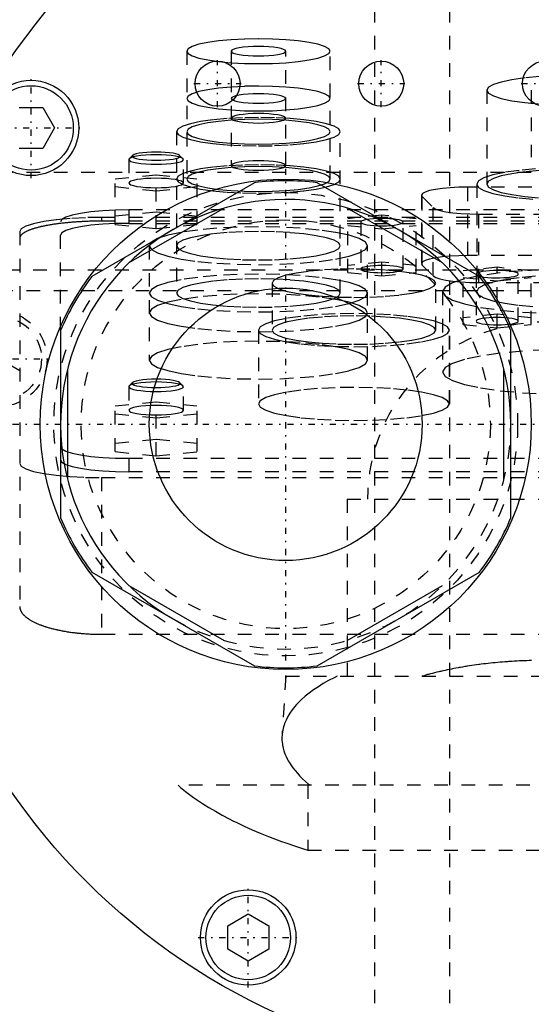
# Model space of a CAD drawing. Extents: x -120 to 120, y -136 to 715.
# Tile 8 of 12: x -39 to -1, y 257 to 330. Entities that reach past the tile are written whole.
import ezdxf

# ---------------------------------------------------------------- set-up
doc = ezdxf.new("R2010")
doc.units = 0
doc.linetypes.add('CENTER', pattern=[1.5, 0.45, -0.5, 0.05, -0.5])
doc.linetypes.add('DASHED', pattern=[2, 1, -1])
for name, color, linetype in [('AM_0', 7, 'CONTINUOUS'), ('AM_10', 7, 'CONTINUOUS'), ('AM_3', 7, 'DASHED'), ('AM_7', 7, 'CENTER')]:
    doc.layers.add(name, color=color, linetype=linetype)

msp = doc.modelspace()

# ---------------------------------------------------------------- linework, layer by layer
at = {"layer": 'AM_0', "color": 7, "linetype": 'CONTINUOUS'}
for p, q in [((-38.538, 323.25), (-36.806, 323.25)), ((-36.806, 323.25), (-35.94, 321.75)), ((-35.94, 321.75), (-36.806, 320.25)), ((-36.806, 320.25), (-38.538, 320.25)), ((-21.296, 317.727), (-33.204, 310.852)), ((-4.796, 310.852), (-16.704, 317.727)), ((-23.509, 315.872), (-30.491, 311.841)), ((-7.509, 311.841), (-14.491, 315.872)), ((-35.5, 306.875), (-35.5, 293.125)), ((-2.5, 293.125), (-2.5, 306.875)), ((-35, 304.031), (-35, 295.969)), ((-3, 295.969), (-3, 304.031)), ((-33.204, 289.148), (-21.296, 282.273)), ((-16.704, 282.273), (-4.796, 289.148)), ((-30.491, 288.159), (-23.509, 284.128)), ((-14.491, 284.128), (-7.509, 288.159)), ((-23.25, 263.194), (-21.75, 264.06)), ((-21.75, 264.06), (-20.25, 263.194)), ((-23.25, 261.462), (-23.25, 263.194)), ((-20.25, 263.194), (-20.25, 261.462)), ((-21.75, 260.596), (-23.25, 261.462)), ((-20.25, 261.462), (-21.75, 260.596))]:
    msp.add_line(p, q, dxfattribs=at)
for centre, radius in [((0, 300), 47.5), ((-24, 325), 1.65), ((-12, 325), 1.65), ((0, 325), 1.65), ((-37.672, 321.75), 3.5), ((-37.672, 321.75), 3.1), ((-19, 300), 18), ((-19, 300), 10), ((-21.75, 262.328), 3.5), ((-21.75, 262.328), 3.1)]:
    msp.add_circle(centre, radius, dxfattribs=at)
for radius, start, end in [(17.875, 82.61986, 97.38014), (16.5, 0, 240), (17.875, 142.61986, 157.38014), (17.875, 22.61986, 37.38014), (17.875, 202.61986, 217.38014), (17.875, 322.61986, 337.38014), (17.875, 262.61986, 277.38014)]:
    msp.add_arc((-19, 300), radius, start, end, dxfattribs=at)
at = {"layer": 'AM_10', "color": 7, "linetype": 'CONTINUOUS'}
msp.add_line((-38.5, 303.934), (-41.5, 305.666), dxfattribs=at)
at = {"layer": 'AM_3', "color": 6, "linetype": 'DASHED'}
for p, q in [((-7, 676.5), (-7, -97.5)), ((-12.5, 664.5), (-12.5, -56.5)), ((-26.25, 327.383), (-26.25, 318.001)), ((-23, 327.383), (-23, 318.986)), ((-19, 318.986), (-19, 327.383)), ((-15.75, 318.001), (-15.75, 327.383)), ((-4.25, 324.519), (-4.25, 317.625)), ((-1, 324.519), (-1, 319.595)), ((-27, 321.474), (-27, 309.63)), ((-15, 309.63), (-15, 321.474)), ((-30.469, 319.493), (-30.5, 319.432)), ((-30.5, 319.432), (-30.5, 317.709)), ((-30.223, 319.732), (-30.469, 319.493)), ((-26.531, 319.493), (-26.777, 319.732)), ((-26.5, 317.709), (-26.5, 319.432)), ((-50, 318.5), (50, 318.5)), ((-31.5, 318.019), (-28.5, 318.32)), ((-31.5, 314.66), (-31.5, 318.019)), ((-28.5, 318.32), (-25.5, 318.019)), ((-28.5, 314.359), (-28.5, 318.32)), ((-25.5, 314.66), (-25.5, 318.019)), ((-28.5, 317.117), (-31.5, 317.417)), ((-25.5, 317.417), (-28.5, 317.117)), ((-5.648, 312.382), (-5.648, 317.404)), ((15.048, 317.404), (-5.648, 317.404)), ((-5, 317.625), (-5, 309.747)), ((-9.048, 316.814), (-9.048, 311.791)), ((-8.996, 311.689), (-8.996, 316.711)), ((-8.996, 316.711), (-8.185, 315.912)), ((-8.185, 310.89), (-8.185, 315.912)), ((32.5, 315.182), (-32.5, 315.182)), ((-32.5, 315.182), (-32.5, 314.91)), ((-28.5, 315.563), (-31.5, 315.262)), ((-30.5, 315.733), (-30.5, 314.748)), ((30.5, 315.733), (-30.5, 315.733)), ((-25.5, 315.262), (-28.5, 315.563)), ((-11.95, 315.34), (-14.45, 315.089)), ((-11.95, 310.891), (-11.95, 315.34)), ((-9.45, 315.089), (-11.95, 315.34)), ((-4.837, 315.425), (14.237, 315.425)), ((-4.837, 310.402), (-4.837, 315.425)), ((-35.5, 306.875), (-35.5, 314.865)), ((32.5, 314.91), (-32.5, 314.91)), ((-31.5, 314.66), (-28.5, 314.359)), ((-30.5, 314.748), (30.5, 314.748)), ((-28.5, 314.359), (-25.5, 314.66)), ((-14.45, 311.141), (-14.45, 315.089)), ((-14.45, 314.588), (-11.95, 314.337)), ((-13.5, 314.839), (-13.5, 311.392)), ((-11.95, 314.337), (-9.45, 314.588)), ((-10.4, 311.392), (-10.4, 314.839)), ((-9.45, 311.141), (-9.45, 315.089)), ((-38.5, 314.14), (-38.5, 286.634)), ((-29, 313.103), (-29, 304.706)), ((-13, 304.706), (-13, 313.103)), ((15.048, 312.382), (-5.648, 312.382)), ((-11.95, 311.893), (-14.45, 311.642)), ((-9.45, 311.642), (-11.95, 311.893)), ((-8.996, 311.689), (-8.185, 310.89)), ((-3.5, 311.52), (-6, 311.269)), ((-3.5, 307.07), (-3.5, 311.52)), ((-1, 311.269), (-3.5, 311.52)), ((47.497, 311.3), (-47.497, 311.3)), ((-14.45, 311.141), (-11.95, 310.891)), ((-11.95, 310.891), (-9.45, 311.141)), ((-6, 307.321), (-6, 311.269)), ((-6, 310.768), (-3.5, 310.517)), ((-5.05, 311.018), (-5.05, 307.572)), ((-5.05, 311.018), (-5.044, 310.995)), ((-3.5, 310.517), (-1, 310.768)), ((-1.95, 307.572), (-1.95, 311.018)), ((-1, 307.321), (-1, 311.269)), ((-20, 310.357), (-20, 306.91)), ((-8, 306.91), (-8, 310.357)), ((-4.837, 310.402), (14.237, 310.402)), ((43, 309.8), (-44, 309.8)), ((-7.5, 309.747), (-7.5, 303.838)), ((-3.5, 308.073), (-6, 307.822)), ((-1, 307.822), (-3.5, 308.073)), ((-6, 307.321), (-3.5, 307.07)), ((-3.5, 307.07), (-1, 307.321)), ((-21, 306.91), (-21, 301.494)), ((-7, 301.494), (-7, 306.91)), ((-30.469, 302.817), (-30.5, 302.756)), ((-30.223, 303.056), (-30.469, 302.817)), ((-26.531, 302.817), (-26.777, 303.056)), ((-30.5, 302.756), (-30.5, 301.032)), ((-26.5, 301.032), (-26.5, 302.756)), ((-31.5, 301.342), (-28.5, 301.643)), ((-28.5, 301.643), (-25.5, 301.342)), ((-28.5, 297.689), (-28.5, 301.643)), ((-31.5, 297.99), (-31.5, 301.342)), ((-28.5, 300.44), (-31.5, 300.741)), ((-25.5, 300.741), (-28.5, 300.44)), ((-25.5, 297.99), (-25.5, 301.342)), ((-28.5, 298.892), (-31.5, 298.591)), ((-25.5, 298.591), (-28.5, 298.892)), ((-31.5, 297.99), (-28.5, 297.689)), ((-28.5, 297.689), (-25.5, 297.99)), ((-30.5, 297.5), (-30.5, 296.515)), ((-30.5, 297.5), (30.5, 297.5)), ((30.5, 296.515), (-30.5, 296.515)), ((-32.5, 296.081), (32.5, 296.081)), ((-32.5, 296.081), (-32.5, 284.586)), ((-14.5, 294.5), (-14.5, 281.5)), ((-14.5, 294.5), (14.5, 294.5)), ((-32.5, 284.586), (32.5, 284.586)), ((-19, 281.5), (-19.272, 277.154)), ((-19, 281.5), (19, 281.5)), ((26.891, 273.5), (-26.891, 273.5)), ((-17.375, 273.5), (-17.375, 268.733)), ((-17.375, 268.733), (17.375, 268.733))]:
    msp.add_line(p, q, dxfattribs=at)
for points in [[(-26.25, 327.383), (-26.149, 327.205), (-25.85, 327.034), (-25.365, 326.876), (-24.712, 326.738), (-23.917, 326.625), (-23.009, 326.541), (-22.024, 326.489), (-21, 326.471), (-19.976, 326.489), (-18.991, 326.541), (-18.083, 326.625), (-17.288, 326.738), (-16.635, 326.876), (-16.15, 327.034), (-15.851, 327.205), (-15.75, 327.383), (-15.851, 327.561), (-16.15, 327.732), (-16.635, 327.889), (-17.288, 328.028), (-18.083, 328.141), (-18.991, 328.225), (-19.976, 328.277), (-21, 328.295), (-22.024, 328.277), (-23.009, 328.225), (-23.917, 328.141), (-24.712, 328.028), (-25.365, 327.889), (-25.85, 327.732), (-26.149, 327.561)], [(-23, 327.383), (-22.962, 327.315), (-22.848, 327.25), (-22.663, 327.19), (-22.414, 327.137), (-22.111, 327.094), (-21.765, 327.062), (-21.39, 327.042), (-21, 327.036), (-20.61, 327.042), (-20.235, 327.062), (-19.889, 327.094), (-19.586, 327.137), (-19.337, 327.19), (-19.152, 327.25), (-19.038, 327.315), (-19, 327.383), (-19.038, 327.451), (-19.152, 327.516), (-19.337, 327.576), (-19.586, 327.628), (-19.889, 327.672), (-20.235, 327.704), (-20.61, 327.723), (-21, 327.73), (-21.39, 327.723), (-21.765, 327.704), (-22.111, 327.672), (-22.414, 327.628), (-22.663, 327.576), (-22.848, 327.516), (-22.962, 327.451)], [(-26.25, 323.91), (-26.149, 323.732), (-25.85, 323.561), (-25.365, 323.403), (-24.712, 323.265), (-23.917, 323.152), (-23.009, 323.068), (-22.024, 323.016), (-21, 322.998), (-19.976, 323.016), (-18.991, 323.068), (-18.083, 323.152), (-17.288, 323.265), (-16.635, 323.403), (-16.15, 323.561), (-15.851, 323.732), (-15.75, 323.91), (-15.851, 324.088), (-16.15, 324.259), (-16.635, 324.416), (-17.288, 324.555), (-18.083, 324.668), (-18.991, 324.752), (-19.976, 324.804), (-21, 324.822), (-22.024, 324.804), (-23.009, 324.752), (-23.917, 324.668), (-24.712, 324.555), (-25.365, 324.416), (-25.85, 324.259), (-26.149, 324.088)], [(-23, 323.91), (-22.962, 323.842), (-22.848, 323.777), (-22.663, 323.717), (-22.414, 323.664), (-22.111, 323.621), (-21.765, 323.589), (-21.39, 323.569), (-21, 323.563), (-20.61, 323.569), (-20.235, 323.589), (-19.889, 323.621), (-19.586, 323.664), (-19.337, 323.717), (-19.152, 323.777), (-19.038, 323.842), (-19, 323.91), (-19.038, 323.978), (-19.152, 324.043), (-19.337, 324.103), (-19.586, 324.155), (-19.889, 324.199), (-20.235, 324.231), (-20.61, 324.251), (-21, 324.257), (-21.39, 324.251), (-21.765, 324.231), (-22.111, 324.199), (-22.414, 324.155), (-22.663, 324.103), (-22.848, 324.043), (-22.962, 323.978)], [(-27, 321.474), (-26.885, 321.271), (-26.543, 321.075), (-25.989, 320.895), (-25.243, 320.737), (-24.333, 320.608), (-23.296, 320.511), (-22.171, 320.452), (-21, 320.432), (-19.829, 320.452), (-18.704, 320.511), (-17.667, 320.608), (-16.757, 320.737), (-16.011, 320.895), (-15.457, 321.075), (-15.115, 321.271), (-15, 321.474), (-15.115, 321.677), (-15.457, 321.873), (-16.011, 322.053), (-16.757, 322.211), (-17.667, 322.34), (-18.704, 322.437), (-19.829, 322.496), (-21, 322.516), (-22.171, 322.496), (-23.296, 322.437), (-24.333, 322.34), (-25.243, 322.211), (-25.989, 322.053), (-26.543, 321.873), (-26.885, 321.677)], [(-26.25, 321.474), (-26.149, 321.296), (-25.85, 321.125), (-25.365, 320.968), (-24.712, 320.829), (-23.917, 320.716), (-23.009, 320.632), (-22.024, 320.58), (-21, 320.562), (-19.976, 320.58), (-18.991, 320.632), (-18.083, 320.716), (-17.288, 320.829), (-16.635, 320.968), (-16.15, 321.125), (-15.851, 321.296), (-15.75, 321.474), (-15.851, 321.652), (-16.15, 321.823), (-16.635, 321.981), (-17.288, 322.119), (-18.083, 322.232), (-18.991, 322.316), (-19.976, 322.368), (-21, 322.386), (-22.024, 322.368), (-23.009, 322.316), (-23.917, 322.232), (-24.712, 322.119), (-25.365, 321.981), (-25.85, 321.823), (-26.149, 321.652)], [(-23, 322.459), (-22.962, 322.391), (-22.848, 322.326), (-22.663, 322.266), (-22.414, 322.213), (-22.111, 322.17), (-21.765, 322.138), (-21.39, 322.118), (-21, 322.112), (-20.61, 322.118), (-20.235, 322.138), (-19.889, 322.17), (-19.586, 322.213), (-19.337, 322.266), (-19.152, 322.326), (-19.038, 322.391), (-19, 322.459), (-19.038, 322.527), (-19.152, 322.592), (-19.337, 322.652), (-19.586, 322.704), (-19.889, 322.748), (-20.235, 322.78), (-20.61, 322.799), (-21, 322.806), (-21.39, 322.799), (-21.765, 322.78), (-22.111, 322.748), (-22.414, 322.704), (-22.663, 322.652), (-22.848, 322.592), (-22.962, 322.527)], [(-26.75, 319.678), (-26.784, 319.738), (-26.883, 319.795), (-27.045, 319.847), (-27.263, 319.893), (-27.528, 319.931), (-27.83, 319.959), (-28.159, 319.976), (-28.5, 319.982), (-28.841, 319.976), (-29.17, 319.959), (-29.472, 319.931), (-29.737, 319.893), (-29.955, 319.847), (-30.117, 319.795), (-30.216, 319.738), (-30.25, 319.678), (-30.216, 319.619), (-30.117, 319.562), (-29.955, 319.51), (-29.737, 319.464), (-29.472, 319.426), (-29.17, 319.398), (-28.841, 319.38), (-28.5, 319.375), (-28.159, 319.38), (-27.83, 319.398), (-27.528, 319.426), (-27.263, 319.464), (-27.045, 319.51), (-26.883, 319.562), (-26.784, 319.619)], [(-27, 318.001), (-26.885, 317.798), (-26.543, 317.602), (-25.989, 317.422), (-25.243, 317.264), (-24.333, 317.135), (-23.296, 317.038), (-22.171, 316.979), (-21, 316.959), (-19.829, 316.979), (-18.704, 317.038), (-17.667, 317.135), (-16.757, 317.264), (-16.011, 317.422), (-15.457, 317.602), (-15.115, 317.798), (-15, 318.001), (-15.115, 318.204), (-15.457, 318.4), (-16.011, 318.58), (-16.757, 318.738), (-17.667, 318.867), (-18.704, 318.964), (-19.829, 319.023), (-21, 319.043), (-22.171, 319.023), (-23.296, 318.964), (-24.333, 318.867), (-25.243, 318.738), (-25.989, 318.58), (-26.543, 318.4), (-26.885, 318.204)], [(-26.25, 318.001), (-26.149, 317.823), (-25.85, 317.652), (-25.365, 317.495), (-24.712, 317.356), (-23.917, 317.243), (-23.009, 317.159), (-22.024, 317.107), (-21, 317.089), (-19.976, 317.107), (-18.991, 317.159), (-18.083, 317.243), (-17.288, 317.356), (-16.635, 317.495), (-16.15, 317.652), (-15.851, 317.823), (-15.75, 318.001), (-15.851, 318.179), (-16.15, 318.35), (-16.635, 318.508), (-17.288, 318.646), (-18.083, 318.759), (-18.991, 318.843), (-19.976, 318.895), (-21, 318.913), (-22.024, 318.895), (-23.009, 318.843), (-23.917, 318.759), (-24.712, 318.646), (-25.365, 318.508), (-25.85, 318.35), (-26.149, 318.179)], [(-23, 318.986), (-22.962, 318.918), (-22.848, 318.853), (-22.663, 318.793), (-22.414, 318.74), (-22.111, 318.697), (-21.765, 318.665), (-21.39, 318.645), (-21, 318.639), (-20.61, 318.645), (-20.235, 318.665), (-19.889, 318.697), (-19.586, 318.74), (-19.337, 318.793), (-19.152, 318.853), (-19.038, 318.918), (-19, 318.986), (-19.038, 319.054), (-19.152, 319.119), (-19.337, 319.179), (-19.586, 319.231), (-19.889, 319.275), (-20.235, 319.307), (-20.61, 319.326), (-21, 319.333), (-21.39, 319.326), (-21.765, 319.307), (-22.111, 319.275), (-22.414, 319.231), (-22.663, 319.179), (-22.848, 319.119), (-22.962, 319.054)], [(-26.5, 317.709), (-26.538, 317.777), (-26.652, 317.842), (-26.837, 317.902), (-27.086, 317.954), (-27.389, 317.998), (-27.735, 318.03), (-28.11, 318.049), (-28.5, 318.056), (-28.89, 318.049), (-29.265, 318.03), (-29.611, 317.998), (-29.914, 317.954), (-30.163, 317.902), (-30.348, 317.842), (-30.462, 317.777), (-30.5, 317.709), (-30.462, 317.641), (-30.348, 317.576), (-30.163, 317.516), (-29.914, 317.463), (-29.611, 317.42), (-29.265, 317.388), (-28.89, 317.368), (-28.5, 317.362), (-28.11, 317.368), (-27.735, 317.388), (-27.389, 317.42), (-27.086, 317.463), (-26.837, 317.516), (-26.652, 317.576), (-26.538, 317.641)], [(-29, 313.103), (-28.846, 312.832), (-28.391, 312.572), (-27.652, 312.331), (-26.657, 312.121), (-25.445, 311.948), (-24.061, 311.82), (-22.561, 311.741), (-21, 311.714), (-19.439, 311.741), (-17.939, 311.82), (-16.555, 311.948), (-15.343, 312.121), (-14.348, 312.331), (-13.609, 312.572), (-13.154, 312.832), (-13, 313.103), (-13.154, 313.374), (-13.609, 313.635), (-14.348, 313.875), (-15.343, 314.085), (-16.555, 314.258), (-17.939, 314.387), (-19.439, 314.466), (-21, 314.492), (-22.561, 314.466), (-24.061, 314.387), (-25.445, 314.258), (-26.657, 314.085), (-27.652, 313.875), (-28.391, 313.635), (-28.846, 313.374)], [(-27, 313.103), (-26.885, 312.9), (-26.543, 312.704), (-25.989, 312.524), (-25.243, 312.366), (-24.333, 312.237), (-23.296, 312.141), (-22.171, 312.081), (-21, 312.061), (-19.829, 312.081), (-18.704, 312.141), (-17.667, 312.237), (-16.757, 312.366), (-16.011, 312.524), (-15.457, 312.704), (-15.115, 312.9), (-15, 313.103), (-15.115, 313.306), (-15.457, 313.502), (-16.011, 313.682), (-16.757, 313.84), (-17.667, 313.969), (-18.704, 314.066), (-19.829, 314.125), (-21, 314.145), (-22.171, 314.125), (-23.296, 314.066), (-24.333, 313.969), (-25.243, 313.84), (-25.989, 313.682), (-26.543, 313.502), (-26.885, 313.306)], [(-10.4, 311.392), (-10.43, 311.444), (-10.518, 311.495), (-10.661, 311.541), (-10.854, 311.582), (-11.089, 311.616), (-11.357, 311.641), (-11.648, 311.656), (-11.95, 311.661), (-12.252, 311.656), (-12.543, 311.641), (-12.811, 311.616), (-13.046, 311.582), (-13.239, 311.541), (-13.382, 311.495), (-13.47, 311.444), (-13.5, 311.392), (-13.47, 311.339), (-13.382, 311.289), (-13.239, 311.242), (-13.046, 311.202), (-12.811, 311.168), (-12.543, 311.143), (-12.252, 311.128), (-11.95, 311.123), (-11.648, 311.128), (-11.357, 311.143), (-11.089, 311.168), (-10.854, 311.202), (-10.661, 311.242), (-10.518, 311.289), (-10.43, 311.339)], [(-29, 309.63), (-28.846, 309.359), (-28.391, 309.099), (-27.652, 308.858), (-26.657, 308.648), (-25.445, 308.475), (-24.061, 308.347), (-22.561, 308.268), (-21, 308.241), (-19.439, 308.268), (-17.939, 308.347), (-16.555, 308.475), (-15.343, 308.648), (-14.348, 308.858), (-13.609, 309.099), (-13.154, 309.359), (-13, 309.63), (-13.154, 309.901), (-13.609, 310.162), (-14.348, 310.402), (-15.343, 310.613), (-16.555, 310.785), (-17.939, 310.914), (-19.439, 310.993), (-21, 311.019), (-22.561, 310.993), (-24.061, 310.914), (-25.445, 310.785), (-26.657, 310.613), (-27.652, 310.402), (-28.391, 310.162), (-28.846, 309.901)], [(-20, 310.357), (-19.885, 310.154), (-19.543, 309.958), (-18.989, 309.778), (-18.243, 309.62), (-17.333, 309.491), (-16.296, 309.394), (-15.171, 309.335), (-14, 309.315), (-12.829, 309.335), (-11.704, 309.394), (-10.667, 309.491), (-9.757, 309.62), (-9.011, 309.778), (-8.457, 309.958), (-8.115, 310.154), (-8, 310.357), (-8.115, 310.56), (-8.457, 310.756), (-9.011, 310.936), (-9.757, 311.094), (-10.667, 311.223), (-11.704, 311.32), (-12.829, 311.379), (-14, 311.399), (-15.171, 311.379), (-16.296, 311.32), (-17.333, 311.223), (-18.243, 311.094), (-18.989, 310.936), (-19.543, 310.756), (-19.885, 310.56)], [(-27, 309.63), (-26.885, 309.427), (-26.543, 309.231), (-25.989, 309.051), (-25.243, 308.893), (-24.333, 308.764), (-23.296, 308.668), (-22.171, 308.608), (-21, 308.588), (-19.829, 308.608), (-18.704, 308.668), (-17.667, 308.764), (-16.757, 308.893), (-16.011, 309.051), (-15.457, 309.231), (-15.115, 309.427), (-15, 309.63), (-15.115, 309.833), (-15.457, 310.029), (-16.011, 310.209), (-16.757, 310.367), (-17.667, 310.496), (-18.704, 310.593), (-19.829, 310.652), (-21, 310.672), (-22.171, 310.652), (-23.296, 310.593), (-24.333, 310.496), (-25.243, 310.367), (-25.989, 310.209), (-26.543, 310.029), (-26.885, 309.833)], [(-29, 308.179), (-28.846, 307.908), (-28.391, 307.648), (-27.652, 307.408), (-26.657, 307.197), (-25.445, 307.024), (-24.061, 306.896), (-22.561, 306.817), (-21, 306.79), (-19.439, 306.817), (-17.939, 306.896), (-16.555, 307.024), (-15.343, 307.197), (-14.348, 307.408), (-13.609, 307.648), (-13.154, 307.908), (-13, 308.179), (-13.154, 308.45), (-13.609, 308.711), (-14.348, 308.951), (-15.343, 309.162), (-16.555, 309.334), (-17.939, 309.463), (-19.439, 309.542), (-21, 309.568), (-22.561, 309.542), (-24.061, 309.463), (-25.445, 309.334), (-26.657, 309.162), (-27.652, 308.951), (-28.391, 308.711), (-28.846, 308.45)], [(-21, 306.91), (-20.865, 306.673), (-20.467, 306.445), (-19.82, 306.235), (-18.95, 306.051), (-17.889, 305.9), (-16.679, 305.787), (-15.366, 305.718), (-14, 305.695), (-12.634, 305.718), (-11.321, 305.787), (-10.111, 305.9), (-9.05, 306.051), (-8.18, 306.235), (-7.533, 306.445), (-7.135, 306.673), (-7, 306.91), (-7.135, 307.147), (-7.533, 307.375), (-8.18, 307.586), (-9.05, 307.77), (-10.111, 307.921), (-11.321, 308.033), (-12.634, 308.102), (-14, 308.126), (-15.366, 308.102), (-16.679, 308.033), (-17.889, 307.921), (-18.95, 307.77), (-19.82, 307.586), (-20.467, 307.375), (-20.865, 307.147)], [(-20, 306.91), (-19.885, 306.707), (-19.543, 306.511), (-18.989, 306.331), (-18.243, 306.173), (-17.333, 306.044), (-16.296, 305.948), (-15.171, 305.888), (-14, 305.868), (-12.829, 305.888), (-11.704, 305.948), (-10.667, 306.044), (-9.757, 306.173), (-9.011, 306.331), (-8.457, 306.511), (-8.115, 306.707), (-8, 306.91), (-8.115, 307.113), (-8.457, 307.309), (-9.011, 307.489), (-9.757, 307.647), (-10.667, 307.777), (-11.704, 307.873), (-12.829, 307.932), (-14, 307.952), (-15.171, 307.932), (-16.296, 307.873), (-17.333, 307.777), (-18.243, 307.647), (-18.989, 307.489), (-19.543, 307.309), (-19.885, 307.113)], [(-1.95, 307.572), (-1.98, 307.624), (-2.068, 307.675), (-2.211, 307.721), (-2.404, 307.762), (-2.639, 307.795), (-2.907, 307.82), (-3.198, 307.836), (-3.5, 307.841), (-3.802, 307.836), (-4.093, 307.82), (-4.361, 307.795), (-4.596, 307.762), (-4.789, 307.721), (-4.932, 307.675), (-5.02, 307.624), (-5.05, 307.572), (-5.02, 307.519), (-4.932, 307.469), (-4.789, 307.422), (-4.596, 307.381), (-4.361, 307.348), (-4.093, 307.323), (-3.802, 307.308), (-3.5, 307.302), (-3.198, 307.308), (-2.907, 307.323), (-2.639, 307.348), (-2.404, 307.381), (-2.211, 307.422), (-2.068, 307.469), (-1.98, 307.519)], [(-29, 304.706), (-28.846, 304.435), (-28.391, 304.175), (-27.652, 303.935), (-26.657, 303.724), (-25.445, 303.551), (-24.061, 303.423), (-22.561, 303.344), (-21, 303.317), (-19.439, 303.344), (-17.939, 303.423), (-16.555, 303.551), (-15.343, 303.724), (-14.348, 303.935), (-13.609, 304.175), (-13.154, 304.435), (-13, 304.706), (-13.154, 304.977), (-13.609, 305.238), (-14.348, 305.478), (-15.343, 305.689), (-16.555, 305.861), (-17.939, 305.99), (-19.439, 306.069), (-21, 306.096), (-22.561, 306.069), (-24.061, 305.99), (-25.445, 305.861), (-26.657, 305.689), (-27.652, 305.478), (-28.391, 305.238), (-28.846, 304.977)], [(-21, 301.494), (-20.865, 301.257), (-20.467, 301.029), (-19.82, 300.819), (-18.95, 300.634), (-17.889, 300.483), (-16.679, 300.371), (-15.366, 300.302), (-14, 300.278), (-12.634, 300.302), (-11.321, 300.371), (-10.111, 300.483), (-9.05, 300.634), (-8.18, 300.819), (-7.533, 301.029), (-7.135, 301.257), (-7, 301.494), (-7.135, 301.731), (-7.533, 301.959), (-8.18, 302.169), (-9.05, 302.353), (-10.111, 302.505), (-11.321, 302.617), (-12.634, 302.686), (-14, 302.71), (-15.366, 302.686), (-16.679, 302.617), (-17.889, 302.505), (-18.95, 302.353), (-19.82, 302.169), (-20.467, 301.959), (-20.865, 301.731)]]:
    msp.add_lwpolyline(points, close=True, dxfattribs=at)
for points in [[(-0.392, 325.522), (-1.472, 325.422), (-2.419, 325.287), (-3.197, 325.122), (-3.774, 324.934), (-4.13, 324.731), (-4.25, 324.519), (-4.13, 324.307), (-3.774, 324.104), (-3.197, 323.916), (-2.419, 323.752), (-1.472, 323.617), (-0.392, 323.516)], [(-30.5, 319.432), (-30.462, 319.364), (-30.348, 319.299), (-30.163, 319.239), (-29.914, 319.187), (-29.611, 319.143), (-29.265, 319.111), (-28.89, 319.092), (-28.5, 319.085), (-28.11, 319.092), (-27.735, 319.111), (-27.389, 319.143), (-27.086, 319.187), (-26.837, 319.239), (-26.652, 319.299), (-26.538, 319.364), (-26.5, 319.432), (-26.538, 319.5), (-26.652, 319.565), (-26.837, 319.625), (-27.086, 319.678), (-27.389, 319.721), (-27.735, 319.753), (-28.11, 319.773), (-28.5, 319.78)], [(-28.5, 319.78), (-28.896, 319.773), (-29.275, 319.752), (-29.625, 319.719), (-29.93, 319.675), (-30.178, 319.621), (-30.36, 319.56), (-30.469, 319.493)], [(-0.679, 318.749), (-1.889, 318.636), (-2.95, 318.485), (-3.82, 318.301), (-4.467, 318.091), (-4.865, 317.863), (-5, 317.625), (-4.865, 317.388), (-4.467, 317.16), (-3.82, 316.95), (-2.95, 316.766), (-1.889, 316.615), (-0.679, 316.502)], [(-0.392, 318.628), (-1.472, 318.528), (-2.419, 318.393), (-3.197, 318.228), (-3.774, 318.041), (-4.13, 317.837), (-4.25, 317.625), (-4.13, 317.414), (-3.774, 317.21), (-3.197, 317.023), (-2.419, 316.858), (-1.472, 316.723), (-0.392, 316.623)], [(-5.648, 317.404), (-6.303, 317.393), (-6.934, 317.36), (-7.516, 317.307), (-8.029, 317.235), (-8.452, 317.148), (-8.77, 317.048), (-8.971, 316.939), (-9.047, 316.825), (-8.996, 316.711)], [(-8.185, 315.912), (-8.002, 315.799), (-7.693, 315.695), (-7.271, 315.603), (-6.752, 315.527), (-6.158, 315.471), (-5.511, 315.436), (-4.837, 315.425)], [(-32.5, 315.182), (-33.671, 315.162), (-34.796, 315.103), (-35.833, 315.007), (-36.743, 314.877), (-37.489, 314.719), (-38.043, 314.539), (-38.385, 314.344), (-38.5, 314.14)], [(-30.5, 315.733), (-31.475, 315.716), (-32.413, 315.667), (-33.278, 315.587), (-34.036, 315.479), (-34.657, 315.347), (-35.119, 315.197), (-35.404, 315.034), (-35.5, 314.865)], [(-10.489, 314.749), (-10.417, 314.799), (-10.402, 314.851), (-10.445, 314.903), (-10.543, 314.952), (-10.695, 314.997), (-10.893, 315.036), (-11.131, 315.067), (-11.399, 315.09), (-11.688, 315.104), (-11.986, 315.108), (-12.283, 315.102), (-12.568, 315.086), (-12.83, 315.06), (-13.059, 315.027), (-13.246, 314.986), (-13.385, 314.94), (-13.471, 314.89), (-13.5, 314.839)], [(-30.5, 314.748), (-31.475, 314.732), (-32.413, 314.682), (-33.278, 314.602), (-34.036, 314.494), (-34.657, 314.362), (-35.119, 314.212), (-35.404, 314.049), (-35.5, 313.88)], [(-13.5, 314.839), (-13.47, 314.786), (-13.381, 314.735), (-13.237, 314.689), (-13.042, 314.648), (-12.806, 314.614), (-12.536, 314.59), (-12.244, 314.574)], [(-12.244, 314.574), (-11.931, 314.57), (-11.619, 314.576), (-11.32, 314.593), (-11.047, 314.62), (-10.812, 314.656), (-10.623, 314.7), (-10.489, 314.749)], [(-5.648, 312.382), (-6.303, 312.371), (-6.934, 312.338), (-7.516, 312.285), (-8.029, 312.213), (-8.452, 312.125), (-8.77, 312.025), (-8.971, 311.916), (-9.047, 311.803), (-8.996, 311.689)], [(-8.185, 310.89), (-8.002, 310.777), (-7.693, 310.672), (-7.271, 310.58), (-6.752, 310.505), (-6.158, 310.448), (-5.511, 310.414), (-4.837, 310.402)], [(0.147, 311.365), (-1.635, 311.271), (-3.278, 311.119), (-4.718, 310.914), (-5.899, 310.664), (-6.777, 310.378), (-7.317, 310.069), (-7.5, 309.747), (-7.317, 309.425), (-6.777, 309.116), (-5.899, 308.831), (-4.718, 308.581), (-3.278, 308.375), (-1.635, 308.223), (0.147, 308.129)], [(-4.862, 310.89), (-4.689, 310.846), (-4.468, 310.808), (-4.209, 310.779), (-3.922, 310.759), (-3.618, 310.75), (-3.309, 310.751), (-3.008, 310.763), (-2.726, 310.785), (-2.475, 310.816), (-2.265, 310.856), (-2.104, 310.901), (-1.998, 310.952), (-1.952, 311.005), (-1.967, 311.058), (-2.043, 311.11), (-2.177, 311.159), (-2.363, 311.201), (-2.595, 311.237), (-2.862, 311.264), (-3.154, 311.281), (-3.461, 311.287), (-3.769, 311.284), (-4.066, 311.269), (-4.341, 311.245), (-4.582, 311.211), (-4.781, 311.17), (-4.928, 311.123), (-5.019, 311.072), (-5.05, 311.018)], [(-5.044, 310.995), (-4.985, 310.941), (-4.862, 310.89)], [(-0.679, 310.87), (-1.889, 310.758), (-2.95, 310.607), (-3.82, 310.422), (-4.467, 310.212), (-4.865, 309.984), (-5, 309.747), (-4.865, 309.51), (-4.467, 309.282), (-3.82, 309.072), (-2.95, 308.888), (-1.889, 308.736), (-0.679, 308.624)], [(0.147, 305.456), (-1.635, 305.362), (-3.278, 305.21), (-4.718, 305.005), (-5.899, 304.755), (-6.777, 304.469), (-7.317, 304.16), (-7.5, 303.838), (-7.317, 303.516), (-6.777, 303.207), (-5.899, 302.922), (-4.718, 302.672), (-3.278, 302.466), (-1.635, 302.314), (0.147, 302.22)], [(-30.5, 302.756), (-30.462, 302.688), (-30.349, 302.624), (-30.167, 302.564), (-29.921, 302.511), (-29.62, 302.468), (-29.278, 302.436), (-28.906, 302.416), (-28.518, 302.408), (-28.13, 302.414), (-27.755, 302.433), (-27.409, 302.465), (-27.105, 302.507), (-26.853, 302.559), (-26.665, 302.618), (-26.545, 302.682), (-26.5, 302.75), (-26.531, 302.817)], [(-28.5, 303.103), (-28.896, 303.096), (-29.275, 303.076), (-29.625, 303.043), (-29.93, 302.999), (-30.178, 302.945), (-30.36, 302.883), (-30.469, 302.817)], [(-30.223, 303.056), (-30.25, 302.997), (-30.211, 302.938), (-30.108, 302.882), (-29.945, 302.83), (-29.727, 302.785), (-29.463, 302.748), (-29.163, 302.721), (-28.838, 302.704), (-28.5, 302.698), (-28.162, 302.704), (-27.837, 302.721), (-27.537, 302.748), (-27.273, 302.785), (-27.055, 302.83), (-26.892, 302.882), (-26.789, 302.938), (-26.75, 302.997), (-26.777, 303.056)], [(-26.777, 303.056), (-26.872, 303.114), (-27.032, 303.167), (-27.249, 303.214), (-27.516, 303.253), (-27.821, 303.282), (-28.154, 303.3), (-28.5, 303.306), (-28.846, 303.3), (-29.179, 303.282), (-29.484, 303.253), (-29.751, 303.214), (-29.968, 303.167), (-30.128, 303.114), (-30.223, 303.056)], [(-26.531, 302.817), (-26.64, 302.883), (-26.822, 302.945), (-27.07, 302.999), (-27.375, 303.043), (-27.725, 303.076), (-28.104, 303.096), (-28.5, 303.103)], [(-28.5, 301.38), (-28.89, 301.373), (-29.265, 301.353), (-29.611, 301.321), (-29.914, 301.278), (-30.163, 301.225), (-30.348, 301.165), (-30.462, 301.1), (-30.5, 301.032), (-30.462, 300.965), (-30.348, 300.899), (-30.163, 300.839), (-29.914, 300.787), (-29.611, 300.744), (-29.265, 300.711), (-28.89, 300.692), (-28.5, 300.685), (-28.11, 300.692), (-27.735, 300.711), (-27.389, 300.744), (-27.086, 300.787), (-26.837, 300.839), (-26.652, 300.899), (-26.538, 300.965), (-26.5, 301.032)], [(-26.5, 301.032), (-26.538, 301.1), (-26.652, 301.165), (-26.837, 301.225), (-27.086, 301.278), (-27.389, 301.321), (-27.735, 301.353), (-28.11, 301.373), (-28.5, 301.38)], [(-35.5, 298.368), (-35.404, 298.199), (-35.119, 298.036), (-34.657, 297.886), (-34.036, 297.754), (-33.278, 297.646), (-32.413, 297.566), (-31.475, 297.517), (-30.5, 297.5)], [(-38.5, 297.123), (-38.385, 296.92), (-38.043, 296.724), (-37.489, 296.544), (-36.743, 296.386), (-35.833, 296.257), (-34.796, 296.16), (-33.671, 296.101), (-32.5, 296.081)], [(-35.5, 297.383), (-35.404, 297.214), (-35.119, 297.051), (-34.657, 296.901), (-34.036, 296.769), (-33.278, 296.662), (-32.413, 296.581), (-31.475, 296.532), (-30.5, 296.515)]]:
    msp.add_lwpolyline(points, dxfattribs=at)
for points in [[(-32.5, 314.91, 0), (-32.542, 314.91, 0), (-32.626, 314.909, 0), (-32.711, 314.909, 0), (-32.753, 314.909, 0), (-32.795, 314.908, 0), (-32.881, 314.907, 0), (-32.966, 314.906, 0), (-33.052, 314.904, 0), (-33.137, 314.903, 0), (-33.223, 314.901, 0), (-33.266, 314.9, 0), (-33.309, 314.898, 0), (-33.396, 314.896, 0), (-33.482, 314.893, 0), (-33.568, 314.89, 0), (-33.654, 314.887, 0), (-33.74, 314.883, 0), (-33.783, 314.881, 0), (-33.826, 314.879, 0), (-33.912, 314.875, 0), (-33.998, 314.87, 0), (-34.041, 314.868, 0), (-34.083, 314.866, 0), (-34.168, 314.861, 0), (-34.253, 314.855, 0), (-34.296, 314.853, 0), (-34.338, 314.85, 0), (-34.422, 314.844, 0), (-34.506, 314.838, 0), (-34.59, 314.832, 0), (-34.673, 314.825, 0), (-34.756, 314.818, 0), (-34.797, 314.815, 0), (-34.838, 314.811, 0), (-34.919, 314.804, 0), (-35.001, 314.796, 0), (-35.081, 314.789, 0), (-35.161, 314.781, 0), (-35.24, 314.772, 0), (-35.28, 314.768, 0), (-35.319, 314.764, 0), (-35.397, 314.755, 0), (-35.474, 314.746, 0), (-35.551, 314.737, 0), (-35.626, 314.727, 0), (-35.701, 314.717, 0), (-35.738, 314.713, 0), (-35.775, 314.708, 0), (-35.849, 314.697, 0), (-35.921, 314.687, 0), (-35.992, 314.677, 0), (-36.063, 314.666, 0), (-36.133, 314.655, 0), (-36.167, 314.65, 0), (-36.201, 314.644, 0), (-36.269, 314.633, 0), (-36.336, 314.621, 0), (-36.401, 314.61, 0), (-36.466, 314.598, 0), (-36.529, 314.586, 0), (-36.561, 314.58, 0), (-36.592, 314.574, 0), (-36.653, 314.562, 0), (-36.714, 314.55, 0), (-36.743, 314.544, 0), (-36.773, 314.537, 0), (-36.832, 314.525, 0), (-36.89, 314.512, 0), (-36.918, 314.505, 0), (-36.947, 314.499, 0), (-37.004, 314.485, 0), (-37.06, 314.472, 0), (-37.115, 314.458, 0), (-37.17, 314.444, 0), (-37.224, 314.43, 0), (-37.25, 314.423, 0), (-37.277, 314.415, 0), (-37.329, 314.401, 0), (-37.38, 314.386, 0), (-37.43, 314.371, 0), (-37.48, 314.356, 0), (-37.528, 314.34, 0), (-37.552, 314.332, 0), (-37.576, 314.325, 0), (-37.622, 314.309, 0), (-37.668, 314.293, 0), (-37.712, 314.277, 0), (-37.755, 314.26, 0), (-37.797, 314.244, 0), (-37.818, 314.236, 0), (-37.839, 314.227, 0), (-37.878, 314.211, 0), (-37.917, 314.194, 0), (-37.955, 314.177, 0), (-37.991, 314.16, 0), (-38.026, 314.142, 0), (-38.044, 314.134, 0), (-38.06, 314.125, 0), (-38.093, 314.107, 0), (-38.125, 314.09, 0), (-38.155, 314.072, 0), (-38.184, 314.054, 0), (-38.212, 314.036, 0), (-38.225, 314.027, 0), (-38.238, 314.018, 0), (-38.264, 314, 0), (-38.288, 313.982, 0), (-38.299, 313.973, 0), (-38.31, 313.964, 0), (-38.332, 313.946, 0), (-38.352, 313.928, 0), (-38.361, 313.919, 0), (-38.371, 313.909, 0), (-38.388, 313.891, 0), (-38.404, 313.873, 0), (-38.419, 313.854, 0), (-38.433, 313.836, 0), (-38.445, 313.818, 0), (-38.451, 313.808, 0), (-38.456, 313.799, 0), (-38.466, 313.781, 0), (-38.475, 313.762, 0), (-38.482, 313.744, 0), (-38.488, 313.726, 0), (-38.493, 313.708, 0), (-38.495, 313.699, 0), (-38.496, 313.689, 0), (-38.499, 313.671, 0), (-38.5, 313.653, 0), (-38.5, 313.644, 0)], [(-38.5, 286.634, 0), (-38.5, 286.62, 0), (-38.499, 286.592, 0), (-38.496, 286.563, 0), (-38.495, 286.549, 0), (-38.493, 286.535, 0), (-38.488, 286.506, 0), (-38.482, 286.478, 0), (-38.475, 286.449, 0), (-38.467, 286.42, 0), (-38.457, 286.391, 0), (-38.452, 286.377, 0), (-38.446, 286.362, 0), (-38.434, 286.333, 0), (-38.42, 286.304, 0), (-38.405, 286.275, 0), (-38.389, 286.246, 0), (-38.372, 286.217, 0), (-38.363, 286.203, 0), (-38.354, 286.188, 0), (-38.334, 286.159, 0), (-38.313, 286.13, 0), (-38.301, 286.116, 0), (-38.29, 286.101, 0), (-38.266, 286.073, 0), (-38.241, 286.044, 0), (-38.228, 286.03, 0), (-38.215, 286.015, 0), (-38.188, 285.987, 0), (-38.159, 285.958, 0), (-38.129, 285.93, 0), (-38.098, 285.902, 0), (-38.065, 285.874, 0), (-38.048, 285.86, 0), (-38.032, 285.846, 0), (-37.997, 285.818, 0), (-37.961, 285.791, 0), (-37.923, 285.764, 0), (-37.885, 285.736, 0), (-37.845, 285.709, 0), (-37.825, 285.696, 0), (-37.805, 285.683, 0), (-37.763, 285.656, 0), (-37.72, 285.63, 0), (-37.676, 285.604, 0), (-37.631, 285.578, 0), (-37.584, 285.552, 0), (-37.561, 285.54, 0), (-37.537, 285.527, 0), (-37.489, 285.502, 0), (-37.44, 285.477, 0), (-37.39, 285.453, 0), (-37.339, 285.429, 0), (-37.287, 285.405, 0), (-37.261, 285.393, 0), (-37.234, 285.381, 0), (-37.181, 285.358, 0), (-37.126, 285.335, 0), (-37.071, 285.313, 0), (-37.015, 285.291, 0), (-36.959, 285.269, 0), (-36.93, 285.258, 0), (-36.902, 285.247, 0), (-36.844, 285.226, 0), (-36.785, 285.205, 0), (-36.756, 285.195, 0), (-36.726, 285.185, 0), (-36.666, 285.165, 0), (-36.605, 285.145, 0), (-36.574, 285.135, 0), (-36.543, 285.125, 0), (-36.479, 285.106, 0), (-36.415, 285.086, 0), (-36.349, 285.067, 0), (-36.283, 285.048, 0), (-36.215, 285.03, 0), (-36.181, 285.021, 0), (-36.147, 285.012, 0), (-36.077, 284.994, 0), (-36.007, 284.976, 0), (-35.935, 284.958, 0), (-35.863, 284.941, 0), (-35.79, 284.925, 0), (-35.753, 284.916, 0), (-35.716, 284.908, 0), (-35.641, 284.892, 0), (-35.565, 284.876, 0), (-35.488, 284.861, 0), (-35.411, 284.846, 0), (-35.333, 284.831, 0), (-35.294, 284.824, 0), (-35.254, 284.817, 0), (-35.175, 284.803, 0), (-35.094, 284.79, 0), (-35.014, 284.776, 0), (-34.932, 284.764, 0), (-34.851, 284.752, 0), (-34.809, 284.746, 0), (-34.768, 284.74, 0), (-34.685, 284.728, 0), (-34.602, 284.717, 0), (-34.518, 284.707, 0), (-34.434, 284.697, 0), (-34.349, 284.687, 0), (-34.306, 284.682, 0), (-34.264, 284.678, 0), (-34.178, 284.669, 0), (-34.093, 284.66, 0), (-34.05, 284.656, 0), (-34.007, 284.653, 0), (-33.921, 284.645, 0), (-33.834, 284.638, 0), (-33.791, 284.635, 0), (-33.748, 284.631, 0), (-33.661, 284.625, 0), (-33.575, 284.62, 0), (-33.488, 284.614, 0), (-33.401, 284.61, 0), (-33.315, 284.605, 0), (-33.271, 284.603, 0), (-33.228, 284.601, 0), (-33.142, 284.598, 0), (-33.055, 284.595, 0), (-32.969, 284.593, 0), (-32.883, 284.59, 0), (-32.797, 284.589, 0), (-32.755, 284.588, 0), (-32.712, 284.587, 0), (-32.627, 284.587, 0), (-32.542, 284.586, 0), (-32.5, 284.586, 0)], [(-0.974, 282.659, 0), (-1.152, 282.655, 0), (-1.331, 282.649, 0), (-1.509, 282.642, 0), (-1.598, 282.639, 0), (-1.687, 282.635, 0), (-1.865, 282.627, 0), (-2.043, 282.618, 0), (-2.222, 282.608, 0), (-2.4, 282.598, 0), (-2.577, 282.586, 0), (-2.666, 282.58, 0), (-2.755, 282.574, 0), (-2.932, 282.561, 0), (-3.109, 282.547, 0), (-3.286, 282.532, 0), (-3.462, 282.516, 0), (-3.638, 282.5, 0), (-3.726, 282.491, 0), (-3.814, 282.483, 0), (-3.989, 282.465, 0), (-4.163, 282.446, 0), (-4.337, 282.426, 0), (-4.51, 282.405, 0), (-4.682, 282.384, 0), (-4.768, 282.373, 0), (-4.854, 282.362, 0), (-5.025, 282.339, 0), (-5.195, 282.315, 0), (-5.365, 282.291, 0), (-5.533, 282.265, 0), (-5.701, 282.239, 0), (-5.784, 282.226, 0), (-5.867, 282.212, 0), (-6.033, 282.184, 0), (-6.198, 282.156, 0), (-6.28, 282.141, 0), (-6.361, 282.127, 0), (-6.524, 282.097, 0), (-6.685, 282.066, 0), (-6.766, 282.05, 0), (-6.846, 282.035, 0), (-7.005, 282.002, 0), (-7.163, 281.97, 0), (-7.32, 281.936, 0), (-7.475, 281.902, 0), (-7.629, 281.866, 0), (-7.706, 281.849, 0), (-7.782, 281.831, 0), (-7.934, 281.794, 0), (-8.084, 281.757, 0), (-8.233, 281.719, 0), (-8.38, 281.681, 0), (-8.526, 281.642, 0), (-8.598, 281.622, 0), (-8.67, 281.602, 0), (-8.813, 281.562, 0), (-8.954, 281.521, 0), (-9.024, 281.5, 0)], [(-15.238, 281.5, 0), (-15.449, 281.396, 0), (-15.856, 281.183, 0), (-16.244, 280.964, 0), (-16.429, 280.852, 0), (-16.61, 280.739, 0), (-16.954, 280.508, 0), (-17.275, 280.273, 0), (-17.573, 280.034, 0), (-17.847, 279.791, 0), (-18.096, 279.544, 0), (-18.212, 279.421, 0), (-18.322, 279.296, 0), (-18.522, 279.046, 0), (-18.698, 278.795, 0), (-18.849, 278.543, 0), (-18.977, 278.292, 0), (-19.08, 278.043, 0), (-19.124, 277.918, 0), (-19.162, 277.794, 0), (-19.222, 277.541, 0), (-19.261, 277.284, 0), (-19.272, 277.154, 0)], [(-19.272, 277.154, 0), (-19.276, 277.053, 0), (-19.275, 276.85, 0), (-19.26, 276.646, 0), (-19.247, 276.543, 0), (-19.231, 276.44, 0), (-19.187, 276.234, 0), (-19.129, 276.027, 0), (-19.057, 275.819, 0), (-18.97, 275.612, 0), (-18.868, 275.404, 0), (-18.812, 275.301, 0), (-18.752, 275.198, 0), (-18.622, 274.992, 0), (-18.478, 274.787, 0), (-18.32, 274.583, 0), (-18.148, 274.381, 0), (-17.963, 274.181, 0), (-17.865, 274.082, 0), (-17.764, 273.984, 0), (-17.553, 273.788, 0), (-17.33, 273.595, 0), (-17.213, 273.5, 0)], [(-26.891, 273.5, 0), (-26.716, 273.351, 0), (-26.347, 273.054, 0), (-25.954, 272.758, 0), (-25.75, 272.61, 0), (-25.539, 272.463, 0), (-25.101, 272.17, 0), (-24.642, 271.88, 0), (-24.16, 271.594, 0), (-23.658, 271.312, 0), (-23.136, 271.035, 0), (-22.868, 270.898, 0), (-22.594, 270.762, 0), (-22.035, 270.496, 0), (-21.457, 270.236, 0), (-20.864, 269.983, 0), (-20.256, 269.737, 0), (-19.635, 269.499, 0), (-19.319, 269.384, 0), (-19.001, 269.27, 0), (-18.357, 269.048, 0), (-17.704, 268.836, 0), (-17.375, 268.733, 0)]]:
    msp.add_polyline3d(points, dxfattribs=at)
for centre, radius in [((-19, 300), 17), ((-19, 300), 15), ((-40, 304.8), 3.5), ((-40, 304.8), 3.1)]:
    msp.add_circle(centre, radius, dxfattribs=at)
for centre, radius, start, end in [((0, 294.5), 13, 0, 180), ((-19, 300), 16.5, 240, 0)]:
    msp.add_arc(centre, radius, start, end, dxfattribs=at)
at = {"layer": 'AM_7', "color": 4, "linetype": 'CENTER'}
for p, q in [((-24, 323.267), (-24, 326.733)), ((-12, 323.267), (-12, 326.733)), ((-37.672, 318.075), (-37.672, 325.425)), ((-25.733, 325), (-22.268, 325)), ((-13.733, 325), (-10.268, 325)), ((-1.733, 325), (1.732, 325)), ((-41.347, 321.75), (-33.997, 321.75)), ((-19, 281.1), (-19, 318.9)), ((-43.675, 304.8), (-36.325, 304.8)), ((-49.875, 300), (49.875, 300)), ((-21.75, 258.653), (-21.75, 266.003)), ((-25.425, 262.328), (-18.075, 262.328))]:
    msp.add_line(p, q, dxfattribs=at)

doc.saveas('drawing.dxf')
